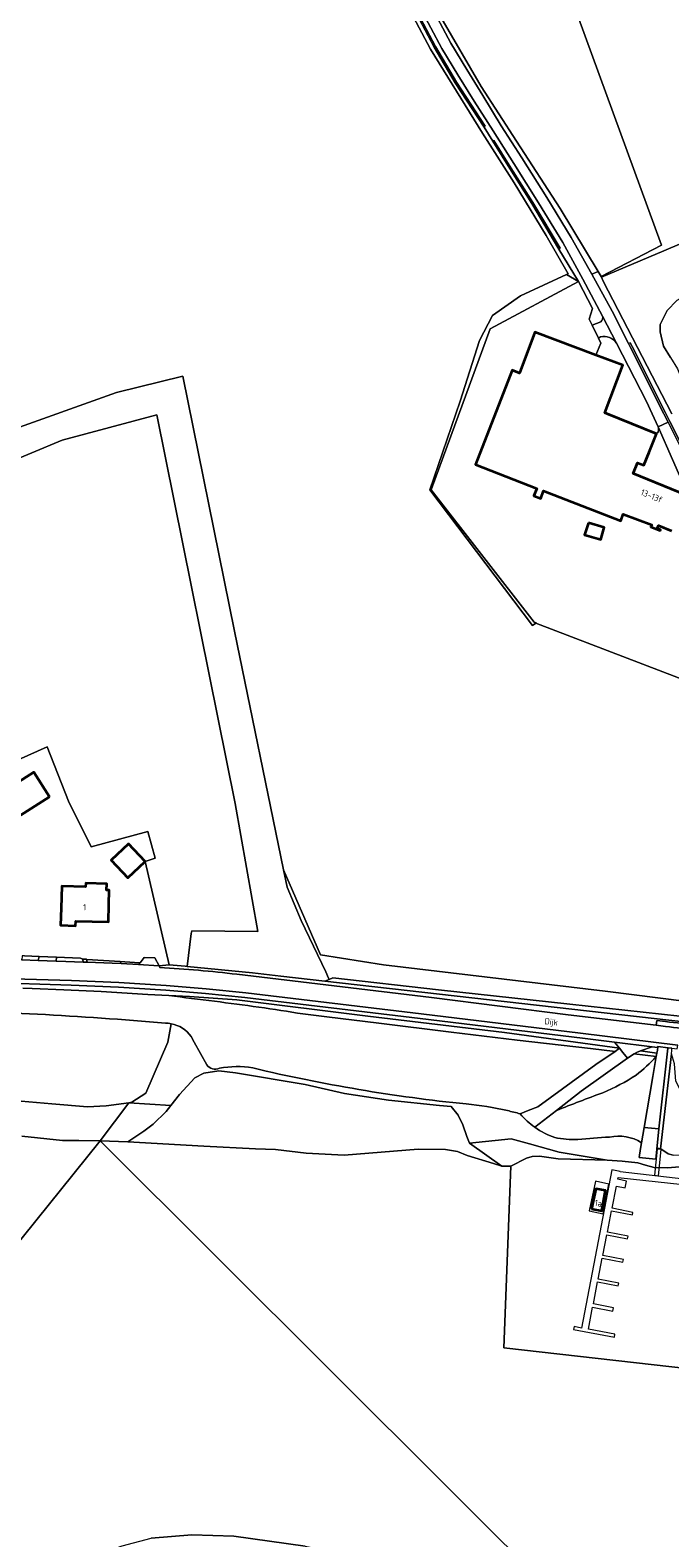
# Model space of a CAD drawing. Extents: x 184422 to 186971, y 345860 to 349088.
# Tile 17 of 59: x 185604 to 185790, y 346673 to 347111. Entities that reach past the tile are written whole.
import ezdxf
from ezdxf.enums import TextEntityAlignment as Align

# ---------------------------------------------------------------- set-up
doc = ezdxf.new("R2010")
doc.units = 0
for name, color, linetype, lineweight in [('B-WE-GR-BEPLANTING_CULTUUR_BOSPLANTSOEN-GV', 90, 'Continuous', 18), ('B-WE-GR-BEPLANTING_CULTUUR_HEESTERS-GV', 90, 'Continuous', 18), ('B-WE-GR-BOUWLAND-GV', 80, 'Continuous', 13), ('B-WE-GR-GRAS-GV', 60, 'Continuous', 13), ('B-WE-GR-HOUTWAL-GV', 40, 'Continuous', 13), ('B-WE-GR-STRUIK-GV', 90, 'Continuous', 13), ('B-WE-GW-TALUD_KRUIN-G', 90, 'Continuous', 18), ('B-WE-KW-KUNSTWERK-GV', 170, 'Continuous', 18), ('B-WE-KW-KUNSTWERK_STEIGER-GV', 170, 'Continuous', 18), ('B-WE-OG-BEBOUWING-GV', 7, 'Continuous', 35), ('B-WE-OG-BEBOUWING-T18', 1, 'Continuous', 18), ('B-WE-OG-BEBOUWING_SCHUUR-GV', 7, 'Continuous', 35), ('B-WE-OG-TERREIN_CULTUURSCHEIDING-GV', 7, 'Continuous', 18), ('B-WE-OG-TERREIN_ERF-GV', 7, 'Continuous', 18), ('B-WE-OG-TOPOGRAFIE-T18', 1, 'Continuous', 18), ('B-WE-OG-WATER-GV', 130, 'Continuous', 18), ('B-WE-OG-WATER_SLOOT-GV', 120, 'Continuous', 18), ('B-WE-OG-WEG-GV', 7, 'Continuous', 18), ('B-WE-VH-ONVERHARD-GV', 252, 'Continuous', 18), ('B-WE-VH-VERHARDING_ASFALT-GV', 252, 'Continuous', 18), ('B-WE-VH-VERHARDING_BETONSTRAATSTEEN-GV', 252, 'Continuous', 18), ('B-WE-VH-VERHARDING_GRASBETONSTEEN-GV', 70, 'Continuous', 18), ('B-WE-VH-VERHARDING_HALFVERHARDING_GRIND-GV', 252, 'Continuous', 18), ('B-WE-VH-VERHARDING_OPEN-GV', 252, 'Continuous', 18), ('B-WE-VH-VERHARDING_SIERBESTRATING-GV', 252, 'Continuous', 18)]:
    doc.layers.add(name, color=color, linetype=linetype, lineweight=lineweight)
doc.styles.add('NLCS-ISO-M1000-T18', font='NLCS-ISO.ttf', dxfattribs={"height": 1.8})

msp = doc.modelspace()

# ---------------------------------------------------------------- linework, layer by layer
at = {"layer": 'B-WE-GR-BEPLANTING_CULTUUR_BOSPLANTSOEN-GV', "flags": 128}
msp.add_lwpolyline([(185770.043, 347039.923), (185770.172, 347039.644), (185788.298, 347047.383), (185822.107, 347061.819), (185821.959, 347096.008), (185834.659, 347095.369), (185821.856, 347096.975), (185820.196, 347097.183), (185817.703, 347142.976), (185813.315, 347142.683), (185808.541, 347142.506), (185805.403, 347142.154), (185785.35, 347139.655), (185777.542, 347139.07), (185764.353, 347138.174), (185759.487, 347137.771), (185755.932, 347137.057), (185755.437, 347137.105), (185787.598, 347048.943)], close=True, dxfattribs=at)
at = {"layer": 'B-WE-GR-BEPLANTING_CULTUUR_HEESTERS-GV', "flags": 128}
for points in [[(185716.347, 347116.405), (185721.617, 347106.545), (185727.692, 347096.126), (185736.093, 347083.304), (185736.427, 347083.523), (185728.035, 347096.332), (185721.96, 347106.751), (185716.707, 347116.58), (185710.515, 347128.458), (185704.715, 347140.601), (185704.36, 347140.416), (185710.157, 347128.28)], [(185738.579, 347079.173), (185743.549, 347071.228), (185749.952, 347061.124), (185757.828, 347047.864), (185758.139, 347048.123), (185750.286, 347061.344), (185743.882, 347071.45), (185738.918, 347079.385)]]:
    msp.add_lwpolyline(points, close=True, dxfattribs=at)
at = {"layer": 'B-WE-GR-BOUWLAND-GV', "flags": 128}
for points in [[(185712.396, 347137.665), (185712.755, 347136.636), (185723.55, 347115.284), (185735.218, 347095.044), (185745.458, 347079.248), (185758.158, 347059.642), (185769.184, 347041.348), (185770.043, 347039.923), (185787.598, 347048.943), (185755.437, 347137.105)], [(185813.279, 346915.285), (185751.126, 346939.18), (185750.19, 346938.457), (185720.292, 346977.88), (185729.155, 347003.677), (185734.712, 347021.272), (185738.548, 347028.548), (185746.657, 347034.309), (185759.998, 347040.467), (185760.468, 347040.684), (185754.088, 347051.771), (185744.806, 347067.117), (185735.618, 347081.546), (185720.485, 347105.898), (185708.95, 347127.917)], [(185597.116, 346994.635), (185629.385, 347006.193), (185648.625, 347010.948), (185663.603, 346936.84), (185677.852, 346867.485), (185688.609, 346842.805), (185706.833, 346839.843), (185771.234, 346832.233), (185794.928, 346829.25)], [(185590.355, 346894.795), (185609.219, 346903.186), (185615.443, 346887.402), (185621.969, 346874.11), (185638.459, 346878.614), (185640.61, 346870.815), (185637.667, 346869.883), (185644.645, 346839.881), (185649.252, 346839.458), (185649.862, 346839.399), (185651.037, 346848.96), (185651.196, 346849.733), (185670.408, 346849.507), (185663.81, 346886.702), (185641.112, 346999.696), (185613.553, 346992.339), (185560.631, 346970.215)]]:
    msp.add_lwpolyline(points, dxfattribs=at)
at = {"layer": 'B-WE-GR-GRAS-GV', "flags": 128}
for points in [[(185708.95, 347127.917), (185720.485, 347105.898), (185735.618, 347081.546), (185744.806, 347067.117), (185754.088, 347051.771), (185760.468, 347040.684), (185759.998, 347040.467), (185763.503, 347038.452), (185757.828, 347047.864), (185749.952, 347061.124), (185743.549, 347071.228), (185738.579, 347079.173), (185736.093, 347083.304), (185727.692, 347096.126), (185721.617, 347106.545), (185716.347, 347116.405)], [(185819.292, 346826.663), (185814.305, 346826.893), (185811.038, 346825.913), (185799.649, 346824.665), (185792.896, 346824.906), (185760.993, 346828.468), (185722.804, 346832.58), (185692.14, 346836.056), (185691.101, 346835.634), (185689.865, 346835.131), (185794.873, 346823.199)], [(185775.374, 346815.63), (185742.038, 346820.201), (185702.368, 346824.939), (185664.254, 346829.655), (185650.577, 346830.693), (185644.534, 346830.975)], [(185606.394, 346825.541), (185599.565, 346825.783), (185578.642, 346826.526), (185563.238, 346827.516)], [(185683.487, 346825.589), (185690.415, 346824.764), (185705.56, 346822.951), (185726.545, 346820.323), (185745.724, 346817.985), (185767.014, 346815.534), (185774.103, 346814.668), (185775.374, 346815.63)], [(185577.764, 346801.728), (185580.591, 346801.566), (185581.649, 346801.519), (185582.141, 346801.498), (185586.32, 346801.315), (185597.228, 346800.619), (185610.573, 346799.472), (185620.941, 346798.636), (185626.392, 346798.892), (185632.944, 346799.812), (185633.809, 346799.999), (185637.847, 346802.608), (185644.301, 346817.394), (185645.217, 346822.759)], [(185786.081, 346813.206), (185779.685, 346813.987), (185777.75, 346812.746), (185764.289, 346803.142), (185757.08, 346797.511)]]:
    msp.add_lwpolyline(points, dxfattribs=at)
at = {"layer": 'B-WE-GR-GRAS-GV'}
for points in [[(185644.534, 346830.975, 0.0056173), (185657.831, 346829.265)], [(185657.831, 346829.265, -0.0114041), (185683.487, 346825.589)], [(185643.58, 346822.917, 0.0074804), (185606.394, 346825.541)], [(185645.217, 346822.759, 0.0441028), (185643.58, 346822.917)], [(185780.264, 346807.824, 0.040126), (185786.081, 346813.206)], [(185770.555, 346802.696, 0.0402971), (185780.264, 346807.824)], [(185757.08, 346797.511, -0.0086822), (185770.555, 346802.696)]]:
    msp.add_lwpolyline(points, format="xyb", dxfattribs=at)
at = {"layer": 'B-WE-GR-GRAS-GV', "flags": 128}
for points in [[(185786.522, 346816.112), (185786.553, 346816.024), (185786.4, 346815.111), (185786.245, 346814.185), (185786.081, 346813.206), (185785.112, 346807.432), (185782.55, 346792.567), (185786.862, 346792.196), (185789.481, 346815.604), (185789.499, 346815.767)], [(185781.503, 346814.83), (185780.326, 346814.398), (185779.685, 346813.987), (185786.081, 346813.206), (185786.245, 346814.185)]]:
    msp.add_lwpolyline(points, close=True, dxfattribs=at)
at = {"layer": 'B-WE-GR-HOUTWAL-GV', "flags": 128}
msp.add_lwpolyline([(185751.126, 346939.18), (185751.166, 346939.211), (185750.651, 346939.406), (185720.683, 346977.891), (185737.829, 347024.711), (185763.503, 347038.452), (185759.998, 347040.467), (185746.657, 347034.309), (185738.548, 347028.548), (185734.712, 347021.272), (185729.155, 347003.677), (185720.292, 346977.88), (185750.19, 346938.457)], close=True, dxfattribs=at)
msp.add_lwpolyline([(185560.631, 346970.215), (185613.553, 346992.339), (185641.112, 346999.696), (185663.81, 346886.702), (185670.408, 346849.507), (185651.196, 346849.733), (185651.037, 346848.96), (185649.862, 346839.399), (185668.799, 346837.55), (185677.118, 346836.579), (185689.865, 346835.131), (185691.101, 346835.634), (185690.891, 346835.945), (185690.129, 346837.783), (185682.949, 346852.747), (185678.892, 346862.42), (185677.852, 346867.485), (185663.603, 346936.84), (185648.625, 347010.948), (185629.385, 347006.193), (185597.116, 346994.635)], dxfattribs=at)
at = {"layer": 'B-WE-GR-STRUIK-GV', "flags": 128}
for points in [[(185645.147, 346798.996), (185643.791, 346797.231), (185639.98, 346793.528), (185637.289, 346791.553), (185632.655, 346788.441), (185654.666, 346787.137), (185669.747, 346786.427), (185675.508, 346786.242), (185684.384, 346785.152), (185695.417, 346784.511), (185716.992, 346786.266), (185724.845, 346786.195), (185728.32, 346785.577), (185731.219, 346784.502), (185738.826, 346782.144), (185741.201, 346781.403), (185731.896, 346788.048), (185731.064, 346789.969), (185729.873, 346793.325), (185728.586, 346796.162), (185726.54, 346798.669), (185723.16, 346799.027), (185708.324, 346800.572), (185695.527, 346802.481), (185684.089, 346805.053), (185663.914, 346808.454), (185659.055, 346809.043), (185654.754, 346808.342), (185652.143, 346807.002), (185647.601, 346802.189)], [(185632.944, 346799.812), (185624.582, 346788.765), (185632.655, 346788.441), (185637.289, 346791.553), (185639.98, 346793.528), (185643.791, 346797.231), (185645.147, 346798.996)], [(185743.91, 346789.257), (185731.896, 346788.048), (185741.201, 346781.403), (185743.85, 346781.349), (185748.418, 346783.668), (185750.059, 346784.174), (185752.206, 346784.309), (185757.635, 346783.508), (185771.844, 346783.067), (185757.92, 346785.464), (185749.246, 346787.864)]]:
    msp.add_lwpolyline(points, close=True, dxfattribs=at)
for points in [[(185601.901, 346790.094), (185613.672, 346788.821), (185618.41, 346788.786), (185624.582, 346788.765), (185632.944, 346799.812), (185626.392, 346798.892), (185620.941, 346798.636), (185610.573, 346799.472), (185597.228, 346800.619)], [(185684.164, 346670.981), (185663.451, 346673.811), (185651.229, 346674.235), (185639.451, 346673.274)]]:
    msp.add_lwpolyline(points, dxfattribs=at)
at = {"layer": 'B-WE-GW-TALUD_KRUIN-G', "flags": 128}
for points in [[(185689.865, 346835.131), (185794.873, 346823.199)], [(185644.534, 346830.975), (185638.49, 346831.258), (185624.87, 346832.151), (185614.055, 346832.584), (185604.861, 346832.952), (185602.142, 346833.112)], [(185774.103, 346814.668), (185767.014, 346815.534), (185745.724, 346817.985), (185726.545, 346820.323), (185705.56, 346822.951), (185690.415, 346824.764), (185683.487, 346825.589)], [(185683.487, 346825.589), (185690.415, 346824.764), (185705.56, 346822.951), (185726.545, 346820.323), (185745.724, 346817.985), (185767.014, 346815.534), (185774.103, 346814.668), (185775.374, 346815.63)], [(185777.75, 346812.746), (185776.397, 346814.388), (185775.374, 346815.63), (185774.103, 346814.668)], [(185786.081, 346813.206), (185779.685, 346813.987), (185777.75, 346812.746)], [(185786.081, 346813.206), (185785.112, 346807.432), (185782.55, 346792.567)], [(185632.944, 346799.812), (185626.392, 346798.892), (185620.941, 346798.636), (185610.573, 346799.472), (185597.228, 346800.619), (185586.32, 346801.315), (185582.141, 346801.498), (185581.649, 346801.519), (185580.591, 346801.566), (185571.167, 346801.978), (185560.782, 346802.428)], [(185645.147, 346798.996), (185632.944, 346799.812)]]:
    msp.add_lwpolyline(points, dxfattribs=at)
at = {"layer": 'B-WE-GW-TALUD_KRUIN-G'}
for points in [[(185657.831, 346829.265, -0.0056173), (185644.534, 346830.975)], [(185644.534, 346830.975, 0.0056173), (185657.831, 346829.265)], [(185683.487, 346825.589, 0.0114041), (185657.831, 346829.265)], [(185657.831, 346829.265, -0.0114041), (185683.487, 346825.589)]]:
    msp.add_lwpolyline(points, format="xyb", dxfattribs=at)
at = {"layer": 'B-WE-KW-KUNSTWERK-GV', "flags": 128}
msp.add_lwpolyline([(185785.614, 346778.754), (185786.716, 346778.589), (185787.481, 346786.192), (185786.373, 346786.304)], close=True, dxfattribs=at)
at = {"layer": 'B-WE-KW-KUNSTWERK_STEIGER-GV', "flags": 128}
msp.add_lwpolyline([(185800.026, 346776.86), (185775.579, 346779.695), (185775.589, 346779.838), (185773.208, 346780.296), (185764.354, 346734.314), (185762.217, 346734.726), (185762.062, 346733.921), (185773.923, 346731.636), (185774.096, 346732.533), (185766.386, 346734.018), (185767.611, 346740.379), (185773.49, 346739.247), (185773.677, 346740.219), (185767.811, 346741.349), (185769.039, 346747.725), (185775.065, 346746.565), (185775.226, 346747.4), (185769.207, 346748.559), (185770.368, 346754.591), (185776.357, 346753.438), (185776.519, 346754.281), (185770.602, 346755.42), (185771.76, 346761.432), (185777.749, 346760.279), (185777.9, 346761.062), (185771.918, 346762.214), (185773.104, 346768.374), (185779.165, 346767.207), (185779.303, 346767.921), (185773.316, 346769.167), (185774.542, 346775.533), (185777.075, 346775.064), (185777.404, 346777.005), (185774.948, 346777.55), (185775.037, 346778.067), (185800.923, 346775.218)], dxfattribs=at)
for points in [[(185772.317, 346776.16), (185768.471, 346776.997), (185766.592, 346768.366), (185770.614, 346767.491)], [(185767.292, 346768.959), (185768.578, 346774.778), (185771.363, 346774.279), (185770.315, 346768.418)]]:
    msp.add_lwpolyline(points, close=True, dxfattribs=at)
at = {"layer": 'B-WE-OG-BEBOUWING-GV', "flags": 128}
msp.add_lwpolyline([(185794.805, 346976.302), (185779.374, 346982.645), (185780.632, 346985.76), (185782.487, 346985.011), (185784.03, 346988.831), (185786.193, 346994.186), (185771.781, 347000), (185771.115, 347000.269), (185776.326, 347014.136), (185768.532, 347017.064), (185750.824, 347023.718), (185746.357, 347011.832), (185744.206, 347012.641), (185733.594, 346985.214), (185751.407, 346978.322), (185750.554, 346976.12), (185752.527, 346975.355), (185753.381, 346977.558), (185775.784, 346968.89), (185776.512, 346970.827), (185784.745, 346967.733), (185784.512, 346967.167), (185787.166, 346966.074), (185787.261, 346966.305), (185786.336, 346966.686), (185786.687, 346967.537), (185790.543, 346965.949)], dxfattribs=at)
for points in [[(185609.916, 346888.702), (185605.365, 346895.868), (185595.069, 346889.329), (185594.635, 346890.012), (185579.686, 346880.772), (185580.58, 346879.365), (185584.809, 346872.758), (185593.089, 346878.016)], [(185637.667, 346869.883), (185632.808, 346874.997), (185627.835, 346870.272), (185632.694, 346865.158)], [(185613.282, 346856.349), (185613.09, 346851.353), (185617.497, 346851.184), (185617.549, 346852.549), (185627.02, 346852.365), (185627.117, 346857.364), (185627.199, 346861.57), (185626.49, 346861.597), (185626.558, 346863.367), (185620.437, 346863.602), (185620.395, 346862.502), (185613.529, 346862.766)], [(185767.292, 346768.959), (185770.315, 346768.418), (185771.363, 346774.279), (185768.578, 346774.778)]]:
    msp.add_lwpolyline(points, close=True, dxfattribs=at)
at = {"layer": 'B-WE-OG-BEBOUWING_SCHUUR-GV', "flags": 128}
msp.add_lwpolyline([(185766.399, 346968.272), (185765.279, 346964.777), (185769.954, 346963.44), (185770.963, 346966.967)], close=True, dxfattribs=at)
at = {"layer": 'B-WE-OG-TERREIN_CULTUURSCHEIDING-GV', "flags": 128}
for points in [[(185822.107, 347061.819), (185788.298, 347047.383), (185770.172, 347039.644), (185770.682, 347038.537), (185783.474, 347013.838), (185790.574, 347000)], [(185790.194, 347016.348), (185788.179, 347019.654), (185787.179, 347023.846), (185787.258, 347025.9), (185789.258, 347029.967), (185792.051, 347032.892)], [(185677.852, 346867.485), (185678.892, 346862.42), (185682.949, 346852.747), (185690.129, 346837.783), (185690.891, 346835.945), (185691.101, 346835.634), (185692.14, 346836.056), (185722.804, 346832.58), (185760.993, 346828.468), (185792.896, 346824.906), (185799.649, 346824.665), (185811.038, 346825.913), (185814.305, 346826.893), (185819.292, 346826.663)], [(185830.792, 346830.888), (185831.664, 346832.43), (185834.442, 346837.341), (185835.693, 346839.805), (185832.581, 346837.722), (185823.018, 346833.441), (185806.473, 346830.192), (185794.928, 346829.25), (185771.234, 346832.233), (185706.833, 346839.843), (185688.609, 346842.805), (185677.852, 346867.485)], [(185644.534, 346830.975), (185638.49, 346831.258), (185624.87, 346832.151), (185614.055, 346832.584), (185604.861, 346832.952), (185602.142, 346833.112)], [(185563.238, 346827.516), (185578.642, 346826.526), (185599.565, 346825.783), (185606.394, 346825.541)], [(185746.574, 346796.569), (185748.908, 346797.511), (185751.683, 346798.63), (185768.488, 346810.93), (185774.103, 346814.668), (185767.014, 346815.534), (185745.724, 346817.985), (185726.545, 346820.323), (185705.56, 346822.951), (185690.415, 346824.764), (185683.487, 346825.589)], [(185651.041, 346819.044), (185651.93, 346817.423), (185655.555, 346810.819)], [(185781.795, 346788.184), (185782.55, 346792.567), (185785.112, 346807.432), (185786.081, 346813.206)], [(185757.08, 346797.511), (185750.85, 346792.645)]]:
    msp.add_lwpolyline(points, dxfattribs=at)
msp.add_lwpolyline([(185796.737, 347010.454), (185797.744, 347012.626), (185798.702, 347015.619), (185799.549, 347018.049), (185800.977, 347021.029), (185801.197, 347022.601), (185800.732, 347026.742), (185800.373, 347030.533), (185800.616, 347033.002), (185800.401, 347034.837), (185799.236, 347036.165), (185795.745, 347034.95), (185792.051, 347032.892), (185789.258, 347029.967), (185787.258, 347025.9), (185787.179, 347023.846), (185788.179, 347019.654), (185790.194, 347016.348), (185792.245, 347013.054), (185793.3, 347010.333), (185795.506, 347009.71)], close=True, dxfattribs=at)
at = {"layer": 'B-WE-OG-TERREIN_CULTUURSCHEIDING-GV'}
for points in [[(185657.831, 346829.265, -0.0056173), (185644.534, 346830.975)], [(185683.487, 346825.589, 0.0114041), (185657.831, 346829.265)], [(185606.394, 346825.541, -0.0074804), (185643.58, 346822.917)], [(185643.58, 346822.917, -0.0441028), (185645.217, 346822.759)], [(185645.217, 346822.759, -0.1935962), (185651.041, 346819.044)], [(185786.081, 346813.206, -0.040126), (185780.264, 346807.824)], [(185655.555, 346810.819, 0.3564014), (185659.244, 346809.797)], [(185659.244, 346809.797, -0.0963642), (185668.937, 346809.889)], [(185668.937, 346809.889, 0.0326972), (185730.884, 346799.429)], [(185780.264, 346807.824, -0.0402971), (185770.555, 346802.696)], [(185730.884, 346799.429, -0.0343948), (185742.872, 346797.511)], [(185770.555, 346802.696, 0.0086822), (185757.08, 346797.511)], [(185742.872, 346797.511, -0.0106644), (185746.574, 346796.569)], [(185750.85, 346792.645, 0.0702636), (185756.616, 346789.662)], [(185756.616, 346789.662, 0.0555908), (185763.278, 346789.128)], [(185763.278, 346789.128, 0.0023751), (185772.519, 346789.834)], [(185772.519, 346789.834, -0.1924713), (185781.795, 346788.184)]]:
    msp.add_lwpolyline(points, format="xyb", dxfattribs=at)
at = {"layer": 'B-WE-OG-TERREIN_ERF-GV', "flags": 128}
for points in [[(185790.543, 346965.949), (185786.687, 346967.537), (185786.336, 346966.686), (185787.261, 346966.305), (185787.166, 346966.074), (185784.512, 346967.167), (185784.745, 346967.733), (185776.512, 346970.827), (185775.784, 346968.89), (185753.381, 346977.558), (185752.527, 346975.355), (185750.554, 346976.12), (185751.407, 346978.322), (185733.594, 346985.214), (185744.206, 347012.641), (185746.357, 347011.832), (185750.824, 347023.718), (185768.532, 347017.064), (185770.028, 347020.555), (185769.322, 347021.992), (185767.501, 347025.7), (185766.645, 347027.444), (185767.527, 347030.582), (185763.503, 347038.452), (185737.829, 347024.711), (185720.683, 346977.891), (185750.651, 346939.406), (185751.166, 346939.211), (185751.126, 346939.18), (185813.279, 346915.285)], [(185769.898, 347022.304), (185769.322, 347021.992), (185770.028, 347020.555), (185768.532, 347017.064)], [(185786.616, 346996.174), (185784.895, 347000), (185783.273, 347003.604), (185774.536, 347020.513)], [(185768.532, 347017.064), (185776.326, 347014.136), (185771.115, 347000.269), (185771.781, 347000), (185786.193, 346994.186)], [(185786.193, 346994.186), (185784.03, 346988.831), (185782.487, 346985.011), (185780.632, 346985.76), (185779.374, 346982.645), (185794.805, 346976.302), (185794.993, 346977.17), (185786.616, 346996.174)], [(185602.651, 346842.46), (185606.947, 346842.294), (185611.98, 346842.1), (185618.875, 346841.834), (185619.588, 346841.549), (185620.67, 346841.545), (185620.759, 346841.432), (185630.421, 346840.802), (185634.613, 346840.529), (185636.185, 346840.444), (185637.403, 346842.015), (185640.462, 346841.901), (185641.715, 346839.574), (185644.645, 346839.881), (185637.667, 346869.883), (185640.61, 346870.815), (185638.459, 346878.614), (185621.969, 346874.11), (185615.443, 346887.402), (185609.219, 346903.186), (185590.355, 346894.795)]]:
    msp.add_lwpolyline(points, dxfattribs=at)
at = {"layer": 'B-WE-OG-TERREIN_ERF-GV'}
for points in [[(185774.536, 347020.513, 0.3045383), (185769.898, 347022.304)], [(185786.616, 346996.174, -0.2071052), (185786.607, 346994.769)], [(185786.607, 346994.769, 0.2071052), (185786.616, 346996.174)], [(185786.607, 346994.769, -0.1019187), (185786.193, 346994.186)], [(185786.193, 346994.186, 0.1019187), (185786.607, 346994.769)]]:
    msp.add_lwpolyline(points, format="xyb", dxfattribs=at)
at = {"layer": 'B-WE-OG-TERREIN_ERF-GV', "flags": 128}
for points in [[(185609.916, 346888.702), (185593.089, 346878.016), (185584.809, 346872.758), (185580.58, 346879.365), (185579.686, 346880.772), (185594.635, 346890.012), (185595.069, 346889.329), (185605.365, 346895.868)], [(185637.667, 346869.883), (185632.694, 346865.158), (185627.835, 346870.272), (185632.808, 346874.997)], [(185613.282, 346856.349), (185613.529, 346862.766), (185620.395, 346862.502), (185620.437, 346863.602), (185626.558, 346863.367), (185626.49, 346861.597), (185627.199, 346861.57), (185627.117, 346857.364), (185627.02, 346852.365), (185617.549, 346852.549), (185617.497, 346851.184), (185613.09, 346851.353)], [(185814.141, 346780.067), (185814.722, 346785.696), (185816.415, 346802.08), (185810.368, 346802.017), (185797.014, 346801.574), (185794.824, 346802.076), (185793.201, 346803.243), (185791.782, 346806.068), (185791.368, 346811.056), (185790.491, 346814.027), (185787.3, 346786.42), (185787.418, 346786.404), (185789.542, 346784.983), (185790.973, 346784.552), (185792.781, 346784.606), (185794.754, 346784.966), (185798.473, 346785.331), (185801.614, 346785.356), (185804.55, 346785.117), (185807.037, 346784.701), (185809.523, 346783.78), (185811.742, 346782.792)]]:
    msp.add_lwpolyline(points, close=True, dxfattribs=at)
at = {"layer": 'B-WE-OG-WATER-GV', "flags": 128}
for points in [[(185545.842, 346690.797), (185624.582, 346788.765), (185618.41, 346788.786), (185613.672, 346788.821), (185601.901, 346790.094)], [(185866.722, 346714.394), (185741.784, 346728.537), (185743.85, 346781.349), (185741.201, 346781.403), (185738.826, 346782.144), (185731.219, 346784.502), (185728.32, 346785.577), (185724.845, 346786.195), (185716.992, 346786.266), (185695.417, 346784.511), (185684.384, 346785.152), (185675.508, 346786.242), (185669.747, 346786.427), (185654.666, 346787.137), (185632.655, 346788.441), (185624.582, 346788.765), (185759.181, 346654.51)], [(185795.301, 346781.363), (185789.228, 346780.878), (185785.474, 346780.991), (185782.935, 346781.673), (185780.764, 346782.365), (185776.172, 346782.822), (185771.844, 346783.067), (185757.635, 346783.508), (185752.206, 346784.309), (185750.059, 346784.174), (185748.418, 346783.668), (185743.85, 346781.349), (185741.784, 346728.537), (185866.722, 346714.394)]]:
    msp.add_lwpolyline(points, dxfattribs=at)
msp.add_lwpolyline([(185759.181, 346654.51), (185624.582, 346788.765), (185545.842, 346690.797), (185549.472, 346667.689), (185533.661, 346652.848), (185513.352, 346640.706), (185494.289, 346630.574), (185582.02, 346635.338), (185581.853, 346637.319), (185582.763, 346640.25), (185585.1, 346644.693), (185587.802, 346648.974), (185588.197, 346649.6), (185589.402, 346650.882), (185595.014, 346656.855), (185600.408, 346659.877), (185615.477, 346665.382), (185630.982, 346671.047), (185639.451, 346673.274), (185651.229, 346674.235), (185663.451, 346673.811), (185684.164, 346670.981), (185720.641, 346663.452), (185741.326, 346659.003)], close=True, dxfattribs=at)
at = {"layer": 'B-WE-OG-WATER_SLOOT-GV', "flags": 128}
for points in [[(185645.217, 346822.759), (185644.301, 346817.394), (185637.847, 346802.608), (185633.809, 346799.999), (185632.944, 346799.812)], [(185655.555, 346810.819), (185651.93, 346817.423), (185651.041, 346819.044)], [(185632.944, 346799.812), (185645.147, 346798.996), (185647.601, 346802.189), (185652.143, 346807.002), (185654.754, 346808.342), (185659.055, 346809.043), (185663.914, 346808.454), (185684.089, 346805.053), (185695.527, 346802.481), (185708.324, 346800.572), (185723.16, 346799.027), (185726.54, 346798.669), (185728.586, 346796.162), (185729.873, 346793.325), (185731.064, 346789.969), (185731.896, 346788.048), (185743.91, 346789.257), (185749.246, 346787.864), (185757.92, 346785.464), (185771.844, 346783.067), (185776.172, 346782.822), (185780.764, 346782.365), (185782.935, 346781.673), (185785.474, 346780.991), (185789.228, 346780.878), (185795.301, 346781.363)], [(185790.973, 346784.552), (185789.542, 346784.983), (185787.418, 346786.404), (185787.3, 346786.42), (185786.327, 346786.551), (185786.286, 346786.249), (185785.906, 346783.439), (185781.103, 346783.864), (185781.505, 346786.503), (185781.795, 346788.184)]]:
    msp.add_lwpolyline(points, dxfattribs=at)
at = {"layer": 'B-WE-OG-WATER_SLOOT-GV'}
for points in [[(185651.041, 346819.044, 0.1935962), (185645.217, 346822.759)], [(185659.244, 346809.797, -0.3564014), (185655.555, 346810.819)], [(185668.937, 346809.889, 0.0963642), (185659.244, 346809.797)], [(185730.884, 346799.429, -0.0326972), (185668.937, 346809.889)], [(185742.872, 346797.511, 0.0343948), (185730.884, 346799.429)], [(185746.574, 346796.569, 0.0106644), (185742.872, 346797.511)], [(185750.85, 346792.645, -0.0627035), (185746.574, 346796.569)], [(185756.616, 346789.662, -0.0702636), (185750.85, 346792.645)], [(185763.278, 346789.128, -0.0555908), (185756.616, 346789.662)], [(185772.519, 346789.834, -0.0023751), (185763.278, 346789.128)], [(185781.795, 346788.184, 0.1924713), (185772.519, 346789.834)]]:
    msp.add_lwpolyline(points, format="xyb", dxfattribs=at)
at = {"layer": 'B-WE-OG-WEG-GV', "flags": 128}
for points in [[(185770.455, 347028.398), (185764.76, 347039.145), (185758.905, 347049.805), (185751.846, 347061.302), (185744.699, 347072.746), (185738.677, 347082.22), (185733.18, 347090.823), (185728.445, 347098.468), (185723.81, 347106.173), (185717.426, 347118.128), (185711.325, 347130.23), (185709.451, 347134.18), (185709.311, 347134.476), (185707.262, 347138.707)], [(185712.208, 347135.488), (185713.145, 347133.52), (185714.075, 347131.549), (185720.128, 347119.544), (185726.459, 347107.685), (185731.058, 347100.04), (185735.757, 347092.455), (185741.068, 347083.667), (185747.083, 347074.321), (185754.278, 347062.814), (185761.324, 347051.216), (185767.417, 347040.598), (185769.184, 347041.348), (185758.158, 347059.642), (185745.458, 347079.248), (185735.218, 347095.044), (185723.55, 347115.284), (185712.755, 347136.636), (185712.396, 347137.665)], [(185716.707, 347116.58), (185721.96, 347106.751), (185728.035, 347096.332), (185736.427, 347083.523), (185736.093, 347083.304), (185738.579, 347079.173), (185738.918, 347079.385), (185743.882, 347071.45), (185750.286, 347061.344), (185758.139, 347048.123), (185757.828, 347047.864), (185763.503, 347038.452), (185767.527, 347030.582), (185766.645, 347027.444), (185767.501, 347025.7), (185770, 347026.698)], [(185790.574, 347000), (185783.474, 347013.838), (185770.682, 347038.537), (185770.172, 347039.644), (185770.043, 347039.923), (185769.184, 347041.348), (185767.417, 347040.598), (185773.248, 347029.833), (185778.049, 347020.426), (185778.495, 347020.654), (185779.078, 347019.511), (185788.758, 347000.224), (185789.987, 346997.775), (185797.848, 346982.112)], [(185794.873, 346823.199), (185689.865, 346835.131), (185677.118, 346836.579), (185668.799, 346837.55), (185649.862, 346839.399), (185649.252, 346839.458), (185644.645, 346839.881), (185641.715, 346839.574), (185641.933, 346839.061)], [(185602.142, 346833.112), (185604.861, 346832.952), (185614.055, 346832.584), (185624.87, 346832.151), (185638.49, 346831.258), (185644.534, 346830.975), (185650.577, 346830.693), (185664.254, 346829.655), (185702.368, 346824.939), (185742.038, 346820.201), (185775.374, 346815.63), (185773.97, 346817.367), (185764.634, 346818.515), (185717.558, 346824.243), (185666.627, 346830.336), (185655.184, 346831.562), (185643.714, 346832.482), (185629.973, 346833.345), (185616.219, 346833.924), (185591.773, 346834.732)], [(185664.328, 346837.125), (185720.805, 346830.346), (185760.541, 346825.344), (185786.053, 346822.341)], [(185786.053, 346822.341), (185786.27, 346823.708), (185788.799, 346823.366)]]:
    msp.add_lwpolyline(points, dxfattribs=at)
at = {"layer": 'B-WE-OG-WEG-GV'}
for points in [[(185770, 347026.698, 0.2712668), (185770.455, 347028.398)], [(185641.933, 346839.061, -0.0165911), (185664.328, 346837.125)], [(185788.799, 346823.366, 0.0511128), (185807.172, 346822.961)]]:
    msp.add_lwpolyline(points, format="xyb", dxfattribs=at)
at = {"layer": 'B-WE-OG-WEG-GV', "flags": 128}
for points in [[(185606.635, 346841.123), (185606.947, 346842.294), (185602.651, 346842.46), (185601.925, 346842.47), (185601.899, 346841.272)], [(185611.98, 346842.1), (185611.828, 346840.96), (185614.608, 346840.873), (185619.682, 346840.687), (185619.588, 346841.549), (185618.875, 346841.834)], [(185620.794, 346840.647), (185628.138, 346840.378), (185630.728, 346840.224), (185630.421, 346840.802), (185620.759, 346841.432), (185620.67, 346841.545)], [(185786.4, 346815.111), (185786.553, 346816.024), (185786.522, 346816.112), (185786.406, 346815.89), (185784.861, 346816.064), (185781.503, 346814.83), (185786.245, 346814.185)]]:
    msp.add_lwpolyline(points, close=True, dxfattribs=at)
at = {"layer": 'B-WE-VH-ONVERHARD-GV', "flags": 128}
msp.add_lwpolyline([(185750.85, 346792.645), (185757.08, 346797.511), (185764.289, 346803.142), (185777.75, 346812.746), (185776.397, 346814.388), (185775.374, 346815.63), (185774.103, 346814.668), (185768.488, 346810.93), (185751.683, 346798.63), (185748.908, 346797.511), (185746.574, 346796.569)], dxfattribs=at)
at = {"layer": 'B-WE-VH-ONVERHARD-GV'}
msp.add_lwpolyline([(185746.574, 346796.569, 0.0627035), (185750.85, 346792.645)], format="xyb", dxfattribs=at)
at = {"layer": 'B-WE-VH-VERHARDING_ASFALT-GV', "flags": 128}
for points in [[(185717.426, 347118.128), (185723.81, 347106.173), (185728.445, 347098.468), (185733.18, 347090.823), (185738.677, 347082.22), (185744.699, 347072.746), (185751.846, 347061.302), (185758.905, 347049.805), (185764.76, 347039.145), (185770.455, 347028.398), (185774.536, 347020.513), (185783.273, 347003.604), (185784.895, 347000), (185786.616, 346996.174), (185789.54, 346997.551), (185788.311, 347000), (185778.632, 347019.285), (185778.049, 347020.426), (185773.248, 347029.833), (185767.417, 347040.598), (185761.324, 347051.216), (185754.278, 347062.814), (185747.083, 347074.321), (185741.068, 347083.667), (185735.757, 347092.455), (185731.058, 347100.04), (185726.459, 347107.685), (185720.128, 347119.544)], [(185797.397, 346981.895), (185789.54, 346997.551), (185786.616, 346996.174), (185794.993, 346977.17), (185796.266, 346976.162), (185797.398, 346974.999), (185801.121, 346969.386)], [(185641.933, 346839.061), (185641.715, 346839.574), (185641.654, 346839.575), (185635.782, 346839.924), (185630.728, 346840.224), (185628.138, 346840.378), (185620.794, 346840.647), (185619.682, 346840.687), (185614.608, 346840.873), (185611.828, 346840.96), (185606.635, 346841.123), (185601.899, 346841.272), (185599.889, 346841.335), (185591.989, 346841.676), (185591.856, 346836.112), (185595.981, 346835.921), (185616.263, 346835.291), (185630.043, 346834.702), (185643.812, 346833.873), (185655.355, 346832.924), (185666.871, 346831.69), (185717.82, 346825.611), (185764.124, 346819.964), (185792.297, 346816.504)], [(185788.744, 346821.954), (185786.053, 346822.341), (185760.541, 346825.344), (185720.805, 346830.346), (185664.328, 346837.125)]]:
    msp.add_lwpolyline(points, dxfattribs=at)
at = {"layer": 'B-WE-VH-VERHARDING_ASFALT-GV'}
for points in [[(185664.328, 346837.125, 0.0165911), (185641.933, 346839.061)], [(185807.393, 346821.633, -0.0597904), (185788.744, 346821.954)]]:
    msp.add_lwpolyline(points, format="xyb", dxfattribs=at)
at = {"layer": 'B-WE-VH-VERHARDING_BETONSTRAATSTEEN-GV', "flags": 128}
for points in [[(185636.185, 346840.444), (185635.782, 346839.924), (185641.654, 346839.575), (185641.715, 346839.574), (185640.462, 346841.901), (185637.403, 346842.015)], [(185779.685, 346813.987), (185780.326, 346814.398), (185781.503, 346814.83), (185784.861, 346816.064), (185773.97, 346817.367), (185775.374, 346815.63), (185776.397, 346814.388), (185777.75, 346812.746)]]:
    msp.add_lwpolyline(points, close=True, dxfattribs=at)
msp.add_lwpolyline([(185591.773, 346834.732), (185616.219, 346833.924), (185629.973, 346833.345), (185643.714, 346832.482), (185655.184, 346831.562), (185666.627, 346830.336), (185717.558, 346824.243), (185764.634, 346818.515), (185773.97, 346817.367), (185784.861, 346816.064), (185786.406, 346815.89), (185786.522, 346816.112), (185789.499, 346815.767), (185790.605, 346815.638), (185792.168, 346815.457), (185792.297, 346816.504), (185764.124, 346819.964), (185717.82, 346825.611), (185666.871, 346831.69), (185655.355, 346832.924), (185643.812, 346833.873), (185630.043, 346834.702), (185616.263, 346835.291), (185595.981, 346835.921)], dxfattribs=at)
at = {"layer": 'B-WE-VH-VERHARDING_GRASBETONSTEEN-GV', "flags": 128}
for points in [[(185797.848, 346982.112), (185789.987, 346997.775), (185788.758, 347000.224), (185779.078, 347019.511), (185778.495, 347020.654), (185778.049, 347020.426), (185778.632, 347019.285), (185788.311, 347000), (185789.54, 346997.551)], [(185789.54, 346997.551), (185797.397, 346981.895)]]:
    msp.add_lwpolyline(points, dxfattribs=at)
at = {"layer": 'B-WE-VH-VERHARDING_HALFVERHARDING_GRIND-GV', "flags": 128}
for points in [[(185770, 347026.698), (185767.501, 347025.7), (185769.322, 347021.992), (185769.898, 347022.304)], [(185774.536, 347020.513), (185770.455, 347028.398)]]:
    msp.add_lwpolyline(points, dxfattribs=at)
at = {"layer": 'B-WE-VH-VERHARDING_HALFVERHARDING_GRIND-GV'}
for points in [[(185770.455, 347028.398, -0.2712668), (185770, 347026.698)], [(185769.898, 347022.304, -0.3045383), (185774.536, 347020.513)]]:
    msp.add_lwpolyline(points, format="xyb", dxfattribs=at)
at = {"layer": 'B-WE-VH-VERHARDING_HALFVERHARDING_GRIND-GV', "flags": 128}
for points in [[(185611.98, 346842.1), (185606.947, 346842.294), (185606.635, 346841.123), (185611.828, 346840.96)], [(185635.782, 346839.924), (185636.185, 346840.444), (185634.613, 346840.529), (185630.421, 346840.802), (185630.728, 346840.224)]]:
    msp.add_lwpolyline(points, close=True, dxfattribs=at)
at = {"layer": 'B-WE-VH-VERHARDING_OPEN-GV', "flags": 128}
msp.add_lwpolyline([(185788.799, 346823.366), (185786.27, 346823.708), (185786.053, 346822.341), (185788.744, 346821.954)], dxfattribs=at)
at = {"layer": 'B-WE-VH-VERHARDING_OPEN-GV'}
for points in [[(185788.744, 346821.954, 0.0597904), (185807.393, 346821.633)], [(185807.172, 346822.961, -0.0511128), (185788.799, 346823.366)]]:
    msp.add_lwpolyline(points, format="xyb", dxfattribs=at)
at = {"layer": 'B-WE-VH-VERHARDING_OPEN-GV', "flags": 128}
for points in [[(185790.491, 346814.027), (185790.604, 346815.007), (185790.605, 346815.452), (185790.605, 346815.638), (185789.499, 346815.767), (185789.481, 346815.604), (185786.862, 346792.196), (185786.197, 346786.254), (185786.286, 346786.249), (185786.327, 346786.551), (185787.3, 346786.42)], [(185782.55, 346792.567), (185781.795, 346788.184), (185781.505, 346786.503), (185781.103, 346783.864), (185785.906, 346783.439), (185786.286, 346786.249), (185786.197, 346786.254), (185786.862, 346792.196)]]:
    msp.add_lwpolyline(points, close=True, dxfattribs=at)
at = {"layer": 'B-WE-VH-VERHARDING_SIERBESTRATING-GV', "flags": 128}
msp.add_lwpolyline([(185619.682, 346840.687), (185620.794, 346840.647), (185620.67, 346841.545), (185619.588, 346841.549)], close=True, dxfattribs=at)

# ---------------------------------------------------------------- texts
at = {"layer": 'B-WE-OG-BEBOUWING-T18', "style": 'NLCS-ISO-M1000-T18'}
for s, rotation, p in [('13-13f', 337.7, (185784.735, 346976.117)), ('1a', 349.8, (185769.265, 346770.591))]:
    msp.add_text(s, height=1.8, rotation=rotation, dxfattribs=at).set_placement(p, align=Align.MIDDLE)
msp.add_text('1', height=1.8, dxfattribs=at).set_placement((185620.072, 346856.593), align=Align.MIDDLE)
at = {"layer": 'B-WE-OG-TOPOGRAFIE-T18', "style": 'NLCS-ISO-M1000-T18'}
msp.add_text('Dijk', height=1.8, rotation=353.1, dxfattribs=at).set_placement((185755.557, 346823.035), align=Align.MIDDLE)

doc.saveas('drawing.dxf')
